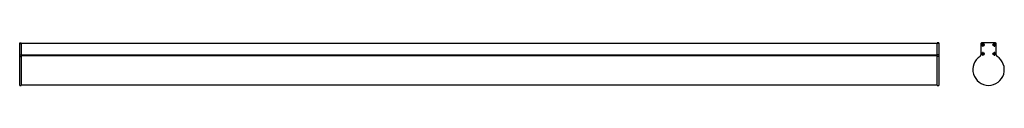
# Model space of a CAD drawing. Header units: millimetres. Extents: x -2088 to 965, y 362 to 494.
import ezdxf

# ---------------------------------------------------------------- set-up
doc = ezdxf.new("R2010")
doc.units = ezdxf.units.MM

# ---------------------------------------------------------------- blocks, each defined once
blk = doc.blocks.new('SW_CENTERMARKSYMBOL_0')
at = {"color": 0, "linetype": 'Continuous', "lineweight": 18}
for p, q in [((-5, 0), (-6.5, 0)), ((0, 0), (-2.5, 0)), ((0, 5), (0, 6.5)), ((0, 0), (0, 2.5)), ((0, 0), (0, -2.5)), ((0, 0), (2.5, 0)), ((5, 0), (6.5, 0)), ((0, -5), (0, -6.5))]:
    blk.add_line(p, q, dxfattribs=at)
blk = doc.blocks.new('SW_CENTERMARKSYMBOL_1')
at = {"color": 0, "linetype": 'Continuous', "lineweight": 18}
for p, q in [((-5, 0), (-6.5, 0)), ((0, 0), (-2.5, 0)), ((0, 5), (0, 6.5)), ((0, 0), (0, 2.5)), ((0, 0), (0, -2.5)), ((0, 0), (2.5, 0)), ((5, 0), (6.5, 0)), ((0, -5), (0, -6.5))]:
    blk.add_line(p, q, dxfattribs=at)
blk = doc.blocks.new('SW_CENTERMARKSYMBOL_2')
at = {"color": 0, "linetype": 'Continuous', "lineweight": 18}
for p, q in [((-5, 0), (-6.5, 0)), ((0, 0), (-2.5, 0)), ((0, 5), (0, 6.5)), ((0, 0), (0, 2.5)), ((0, 0), (0, -2.5)), ((0, 0), (2.5, 0)), ((5, 0), (6.5, 0)), ((0, -5), (0, -6.5))]:
    blk.add_line(p, q, dxfattribs=at)
blk = doc.blocks.new('SW_CENTERMARKSYMBOL_3')
at = {"color": 0, "linetype": 'Continuous', "lineweight": 18}
for p, q in [((-5, 0), (-6.5, 0)), ((0, 0), (-2.5, 0)), ((0, 5), (0, 6.5)), ((0, 0), (0, 2.5)), ((0, 0), (0, -2.5)), ((0, 0), (2.5, 0)), ((5, 0), (6.5, 0)), ((0, -5), (0, -6.5))]:
    blk.add_line(p, q, dxfattribs=at)

msp = doc.modelspace()

# ---------------------------------------------------------------- linework, layer by layer
at = {"color": 7, "linetype": 'Continuous', "lineweight": 25}
for p, q in [((-2087.9, 493.8), (-2082.9, 493.8)), ((-2087.9, 491.3), (-2087.9, 493.8)), ((-2087.9, 491.3), (-2082.9, 491.3)), ((-2087.9, 456.1), (-2087.9, 491.3)), ((-2082.9, 493.8), (-2082.9, 491.3)), ((757.1, 491.4), (-2082.9, 491.4)), ((-2082.9, 491.3), (-2082.9, 456.1)), ((762.1, 493.8), (757.1, 493.8)), ((757.1, 491.3), (757.1, 493.8)), ((762.1, 491.3), (757.1, 491.3)), ((757.1, 456.1), (757.1, 491.3)), ((762.1, 493.8), (762.1, 491.3)), ((762.1, 491.3), (762.1, 456.1)), ((892.3, 491.3), (892.3, 456.1)), ((937.8, 493.8), (894.8, 493.8)), ((897.6, 489.9), (897.6, 488.6)), ((897.9, 488.8), (897.6, 489.9)), ((898.7, 489.9), (897.6, 489.9)), ((898.5, 488.8), (898.7, 489.9)), ((898.7, 488.6), (898.7, 489.9)), ((933.8, 489.9), (933.8, 488.6)), ((934.1, 488.8), (933.8, 489.9)), ((934.9, 489.9), (933.8, 489.9)), ((934.7, 488.8), (934.9, 489.9)), ((934.9, 488.6), (934.9, 489.9)), ((940.3, 456.1), (940.3, 491.3)), ((897.3, 488.3), (896, 488.3)), ((896, 488.3), (896, 487.2)), ((897.2, 488.1), (896, 488.3)), ((897.2, 487.5), (896, 487.2)), ((896, 487.2), (897.3, 487.2)), ((897.2, 460.1), (896, 460.3)), ((897.3, 460.3), (896, 460.3)), ((896, 460.3), (896, 459.2)), ((897.2, 459.5), (896, 459.2)), ((896, 459.2), (897.3, 459.2)), ((897.6, 486.9), (897.6, 485.6)), ((897.9, 486.8), (897.6, 485.6)), ((897.6, 485.6), (898.7, 485.6)), ((897.6, 461.9), (897.6, 460.6)), ((897.9, 460.8), (897.6, 461.9)), ((898.7, 461.9), (897.6, 461.9)), ((897.6, 458.9), (897.6, 457.6)), ((897.9, 458.8), (897.6, 457.6)), ((898.5, 486.8), (898.7, 485.6)), ((898.5, 460.8), (898.7, 461.9)), ((898.5, 458.8), (898.7, 457.6)), ((898.7, 485.6), (898.7, 486.9)), ((898.7, 460.6), (898.7, 461.9)), ((898.7, 457.6), (898.7, 458.9)), ((900.3, 488.3), (899, 488.3)), ((899, 487.2), (900.3, 487.2)), ((900.3, 460.3), (899, 460.3)), ((899, 459.2), (900.3, 459.2)), ((899.2, 488.1), (900.3, 488.3)), ((899.2, 487.5), (900.3, 487.2)), ((899.2, 460.1), (900.3, 460.3)), ((899.2, 459.5), (900.3, 459.2)), ((900.3, 487.2), (900.3, 488.3)), ((900.3, 459.2), (900.3, 460.3)), ((933.4, 488.1), (932.2, 488.3)), ((933.5, 488.3), (932.2, 488.3)), ((932.2, 488.3), (932.2, 487.2)), ((933.4, 487.5), (932.2, 487.2)), ((932.2, 487.2), (933.5, 487.2)), ((933.4, 460.1), (932.2, 460.3)), ((933.5, 460.3), (932.2, 460.3)), ((932.2, 460.3), (932.2, 459.2)), ((933.4, 459.5), (932.2, 459.2)), ((932.2, 459.2), (933.5, 459.2)), ((933.8, 486.9), (933.8, 485.6)), ((934.1, 486.8), (933.8, 485.6)), ((933.8, 485.6), (934.9, 485.6)), ((933.8, 461.9), (933.8, 460.6)), ((934.1, 460.8), (933.8, 461.9)), ((934.9, 461.9), (933.8, 461.9)), ((933.8, 458.9), (933.8, 457.6)), ((934.1, 458.8), (933.8, 457.6)), ((934.7, 486.8), (934.9, 485.6)), ((934.7, 460.8), (934.9, 461.9)), ((934.7, 458.8), (934.9, 457.6)), ((934.9, 485.6), (934.9, 486.9)), ((934.9, 460.6), (934.9, 461.9)), ((934.9, 457.6), (934.9, 458.9)), ((936.5, 488.3), (935.2, 488.3)), ((935.2, 487.2), (936.5, 487.2)), ((936.5, 460.3), (935.2, 460.3)), ((935.2, 459.2), (936.5, 459.2)), ((935.4, 488.1), (936.5, 488.3)), ((935.4, 487.5), (936.5, 487.2)), ((935.4, 460.1), (936.5, 460.3)), ((935.4, 459.5), (936.5, 459.2)), ((936.5, 487.2), (936.5, 488.3)), ((936.5, 459.2), (936.5, 460.3)), ((-2087.9, 456.1), (-2082.9, 456.1)), ((-2087.9, 451.8), (-2087.9, 456.1)), ((-2087.9, 451.8), (-2082.9, 451.8)), ((-2087.9, 362), (-2087.9, 451.8)), ((-2082.9, 456.1), (-2082.9, 451.8)), ((757.1, 455.4), (-2082.9, 455.4)), ((757.1, 453.8), (-2082.9, 453.8)), ((-2082.9, 451.8), (-2082.9, 362)), ((762.1, 456.1), (757.1, 456.1)), ((757.1, 451.8), (757.1, 456.1)), ((757.1, 362), (757.1, 451.8)), ((762.1, 451.8), (757.1, 451.8)), ((762.1, 456.1), (762.1, 451.8)), ((762.1, 451.8), (762.1, 362)), ((897.6, 457.6), (898.7, 457.6)), ((933.8, 457.6), (934.9, 457.6)), ((-2087.9, 362), (-2082.9, 362)), ((-2082.9, 363.3), (757.1, 363.3)), ((757.1, 362), (762.1, 362))]:
    msp.add_line(p, q, dxfattribs=at)
at = {"color": 8, "linetype": 'Continuous', "lineweight": 25}
for p, q in [((897.9, 488.4), (897.6, 488.6)), ((898.5, 488.4), (898.7, 488.6)), ((934.1, 488.4), (933.8, 488.6)), ((934.7, 488.4), (934.9, 488.6)), ((897.6, 488.1), (897.3, 488.3)), ((897.6, 487.5), (897.3, 487.2)), ((897.6, 460.1), (897.3, 460.3)), ((897.6, 459.5), (897.3, 459.2)), ((897.9, 487.2), (897.6, 486.9)), ((897.9, 460.4), (897.6, 460.6)), ((897.9, 459.2), (897.6, 458.9)), ((898.5, 487.2), (898.7, 486.9)), ((898.5, 460.4), (898.7, 460.6)), ((898.5, 459.2), (898.7, 458.9)), ((898.8, 488.1), (899, 488.3)), ((898.8, 487.5), (899, 487.2)), ((898.8, 460.1), (899, 460.3)), ((898.8, 459.5), (899, 459.2)), ((933.8, 488.1), (933.5, 488.3)), ((933.8, 487.5), (933.5, 487.2)), ((933.8, 460.1), (933.5, 460.3)), ((933.8, 459.5), (933.5, 459.2)), ((934.1, 487.2), (933.8, 486.9)), ((934.1, 460.4), (933.8, 460.6)), ((934.1, 459.2), (933.8, 458.9)), ((934.7, 487.2), (934.9, 486.9)), ((934.7, 460.4), (934.9, 460.6)), ((934.7, 459.2), (934.9, 458.9)), ((935, 488.1), (935.2, 488.3)), ((935, 487.5), (935.2, 487.2)), ((935, 460.1), (935.2, 460.3)), ((935, 459.5), (935.2, 459.2)), ((757.1, 453.6), (-2082.9, 453.6))]:
    msp.add_line(p, q, dxfattribs=at)
at = {"color": 7, "linetype": 'Continuous', "lineweight": 25}
for centre, radius in [((898.2, 487.8), 4), ((898.2, 487.8), 3.65), ((934.4, 487.8), 4), ((934.4, 487.8), 3.65), ((898.2, 459.8), 4), ((898.2, 459.8), 3.65), ((934.4, 459.8), 4), ((934.4, 459.8), 3.65)]:
    msp.add_circle(centre, radius, dxfattribs=at)
for centre, radius, start, end in [((894.8, 491.3), 2.5, 90, 180), ((937.8, 491.3), 2.5, 0, 90), ((916.3, 410.8), 48.8, 122.652, 57.348), ((887.3, 456.1), 5, 302.652, 0), ((945.3, 456.1), 5, 180, 237.348)]:
    msp.add_arc(centre, radius, start, end, dxfattribs=at)
for points in [[(897.3, 488.3), (897.4, 488.3), (897.5, 488.3), (897.6, 488.4), (897.6, 488.5), (897.6, 488.6)], [(898.7, 488.6), (898.7, 488.5), (898.7, 488.4), (898.9, 488.3), (899, 488.3), (899, 488.3)], [(933.5, 488.3), (933.6, 488.3), (933.7, 488.3), (933.8, 488.4), (933.8, 488.5), (933.8, 488.6)], [(934.9, 488.6), (934.9, 488.5), (934.9, 488.4), (935.1, 488.3), (935.2, 488.3), (935.2, 488.3)], [(897.6, 486.9), (897.6, 487), (897.6, 487.1), (897.5, 487.2), (897.4, 487.2), (897.3, 487.2)], [(897.3, 460.3), (897.4, 460.3), (897.5, 460.3), (897.6, 460.4), (897.6, 460.5), (897.6, 460.6)], [(897.6, 458.9), (897.6, 459), (897.6, 459.1), (897.5, 459.2), (897.4, 459.2), (897.3, 459.2)], [(899, 487.2), (899, 487.2), (898.9, 487.2), (898.7, 487.1), (898.7, 487), (898.7, 486.9)], [(898.7, 460.6), (898.7, 460.5), (898.7, 460.4), (898.9, 460.3), (899, 460.3), (899, 460.3)], [(899, 459.2), (899, 459.2), (898.9, 459.2), (898.7, 459.1), (898.7, 459), (898.7, 458.9)], [(933.8, 486.9), (933.8, 487), (933.8, 487.1), (933.7, 487.2), (933.6, 487.2), (933.5, 487.2)], [(933.5, 460.3), (933.6, 460.3), (933.7, 460.3), (933.8, 460.4), (933.8, 460.5), (933.8, 460.6)], [(933.8, 458.9), (933.8, 459), (933.8, 459.1), (933.7, 459.2), (933.6, 459.2), (933.5, 459.2)], [(935.2, 487.2), (935.2, 487.2), (935.1, 487.2), (934.9, 487.1), (934.9, 487), (934.9, 486.9)], [(934.9, 460.6), (934.9, 460.5), (934.9, 460.4), (935.1, 460.3), (935.2, 460.3), (935.2, 460.3)], [(935.2, 459.2), (935.2, 459.2), (935.1, 459.2), (934.9, 459.1), (934.9, 459), (934.9, 458.9)]]:
    msp.add_open_spline(points, degree=3, knots=[0, 0, 0, 0, 0.5, 0.5, 1, 1, 1, 1], dxfattribs=at)

# ---------------------------------------------------------------- block references
at = {"color": 7, "linetype": 'Continuous', "lineweight": 0}
for name, p in [('SW_CENTERMARKSYMBOL_1', (898.2, 487.8)), ('SW_CENTERMARKSYMBOL_0', (934.4, 487.8)), ('SW_CENTERMARKSYMBOL_3', (898.2, 459.8)), ('SW_CENTERMARKSYMBOL_2', (934.4, 459.8))]:
    msp.add_blockref(name, p, dxfattribs=at)

doc.saveas('drawing.dxf')
